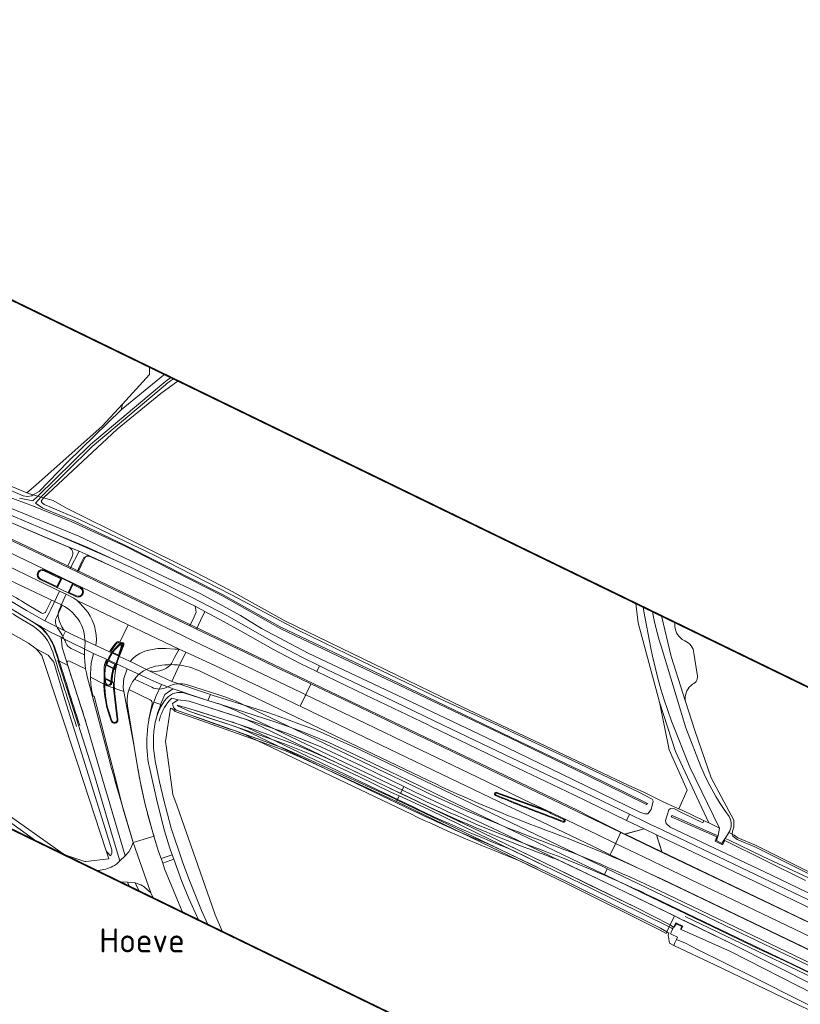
# Model space of a CAD drawing. Header units: metres. Extents: x 1805.4 to 1831.8, y 4163.9 to 4182.5.
# Tile 15 of 26: x 1815.5 to 1817.8, y 4173.5 to 4176.4. Entities that reach past the tile are written whole.
import ezdxf
from ezdxf.enums import TextEntityAlignment as Align

# ---------------------------------------------------------------- set-up
doc = ezdxf.new("R2010")
doc.units = ezdxf.units.M
for name, color, linetype, lineweight in [('B-WE-VH-KANTVERHARDING_FIETSPAD-G', 7, 'Continuous', 5), ('B-XX-GR-BEPLANTING_CULTUUR_BOSPLANTSOEN-GV', 253, 'Continuous', 0), ('B-XX-GR-BOS_GEMENGD-GV', 253, 'Continuous', 0), ('B-XX-GR-BOUWLAND-GV', 253, 'Continuous', 0), ('B-XX-GR-GRAS-GV', 253, 'Continuous', 0), ('B-XX-GR-HOUTOPSTAND_LOOF-GV', 253, 'Continuous', 0), ('B-XX-OG-TERREIN_CULTUURSCHEIDING-GV', 253, 'Continuous', 0), ('B-XX-OG-TOPOGRAFIE-T70', 7, 'Continuous', 18), ('B-XX-OG-WATER-GV', 253, 'Continuous', 0), ('B-XX-OG-WATER_SLOOT-GV', 253, 'Continuous', 0), ('B-XX-VH-VERHARDING_ASFALT-GV', 253, 'Continuous', 0), ('B-XX-VH-VERHARDING_BEDRIJFSVLOERPLAAT-GV', 253, 'Continuous', 0), ('B-XX-VH-VERHARDING_BETONSTRAATSTEEN-GV', 253, 'Continuous', 0), ('B-XX-VH-VERHARDING_STRAATBAKSTEEN-GV', 253, 'Continuous', 0), ('B-XX-VH-VERHARDING_TEGEL-GV', 253, 'Continuous', 0), ('N-WE-GW-BERM-G', 7, 'Continuous', 5), ('N-WE-GW-WATERGANG_BODEM-G', 7, 'Continuous', 5), ('N-WE-GW-WATERGANG_INSTEEK_RECHTS-G', 7, 'Continuous', 5), ('N-WE-VH-KANTOPSLUITING_ACHTERKANTBAND-G', 7, 'Continuous', 5), ('N-WE-VH-KANTVERHARDING_FIETSPAD-G', 7, 'Continuous', 5), ('N-WE-VH-KANTVERHARDING_GOW-G', 7, 'Continuous', 5), ('N-WE-VH-KANTVERHARDING_INRIT-G', 7, 'Continuous', 5), ('X-XX-AL-TEKENBLAD-S', 7, 'Continuous', 25)]:
    doc.layers.add(name, color=color, linetype=linetype, lineweight=lineweight)
doc.styles.add('NLCS-ISO-M-T18', font='NLCS-ISO.ttf', dxfattribs={"height": 1.8})

msp = doc.modelspace()

# ---------------------------------------------------------------- linework, layer by layer
at = {"layer": 'B-WE-VH-KANTVERHARDING_FIETSPAD-G', "flags": 128}
for points in [[(1815.6096, 4174.8697), (1815.562, 4174.8896), (1815.4707, 4174.9286), (1815.4622, 4174.9109), (1815.521, 4174.8854), (1815.6018, 4174.8511)], [(1815.4714, 4174.9069), (1815.6396, 4174.8349)], [(1815.7579, 4174.7833), (1815.9238, 4174.7051), (1815.9622, 4174.6858), (1815.9848, 4174.6746), (1816.0076, 4174.6632), (1816.036, 4174.6486), (1816.0901, 4174.6191), (1816.1394, 4174.592), (1816.2332, 4174.5383), (1816.3132, 4174.4965), (1816.3613, 4174.4734), (1816.3693, 4174.4902), (1816.3174, 4174.5153), (1816.2445, 4174.5541), (1816.0993, 4174.6364), (1815.9965, 4174.69), (1815.8216, 4174.7762), (1815.7659, 4174.8016)]]:
    msp.add_lwpolyline(points, dxfattribs=at)
for points in [[(1816.3693, 4174.4902), (1816.3613, 4174.4734), (1816.5022, 4174.406), (1816.6854, 4174.3179), (1816.6918, 4174.3148), (1816.8847, 4174.2216), (1817.109, 4174.1145), (1817.2626, 4174.0402), (1817.2712, 4174.0581), (1817.1381, 4174.122), (1816.9294, 4174.2214), (1816.7309, 4174.3164), (1816.5601, 4174.3988), (1816.3907, 4174.4798)], [(1817.3494, 4174.0206), (1817.3344, 4174.0278), (1817.3188, 4174.0352), (1817.2712, 4174.0581), (1817.2626, 4174.0402), (1817.3136, 4174.0156), (1817.3141, 4174.0153), (1817.3501, 4173.9987), (1817.4376, 4173.9569), (1817.6539, 4173.8535), (1817.8746, 4173.7472), (1818.0115, 4173.6824), (1818.1647, 4173.6084), (1818.1731, 4173.6258), (1818.1104, 4173.6559), (1817.8867, 4173.7637), (1817.7902, 4173.81), (1817.5732, 4173.9138), (1817.3702, 4174.0106)]]:
    msp.add_lwpolyline(points, close=True, dxfattribs=at)
at = {"layer": 'B-XX-GR-BEPLANTING_CULTUUR_BOSPLANTSOEN-GV', "flags": 128}
for points in [[(1817.4052, 4174.2405), (1817.3583, 4174.3847), (1817.3861, 4174.2455), (1817.4387, 4174.1287), (1817.4145, 4174.0738), (1817.4264, 4174.0688), (1817.4866, 4174.0399), (1817.5017, 4174.0327)], [(1815.9483, 4174.3648), (1815.9465, 4174.3597), (1815.9494, 4174.357), (1816.0271, 4174.3296), (1816.1984, 4174.2693), (1816.265, 4174.2444), (1816.3113, 4174.2248), (1816.5822, 4174.1002), (1816.5935, 4174.0948), (1816.5956, 4174.0993), (1816.5844, 4174.1047), (1816.3134, 4174.2294), (1816.2668, 4174.249), (1816.2001, 4174.274), (1816.0288, 4174.3344), (1815.952, 4174.3614)], [(1816.5956, 4174.0993), (1816.5935, 4174.0948), (1816.6237, 4174.0803), (1816.8389, 4173.977), (1817.09, 4173.8561), (1817.3589, 4173.7222), (1817.3775, 4173.711), (1817.3797, 4173.7156), (1817.3613, 4173.7266), (1817.0922, 4173.8606), (1816.841, 4173.9815), (1816.6258, 4174.0848)]]:
    msp.add_lwpolyline(points, close=True, dxfattribs=at)
at = {"layer": 'B-XX-GR-BOS_GEMENGD-GV', "flags": 128}
msp.add_lwpolyline([(1815.8743, 4175.3597), (1815.8744, 4175.3375), (1815.7957, 4175.2519), (1815.7919, 4175.2346), (1815.9154, 4175.3363), (1815.919, 4175.3379)], dxfattribs=at)
at = {"layer": 'B-XX-GR-BOUWLAND-GV', "flags": 128}
msp.add_lwpolyline([(1817.7641, 4173.5022), (1817.5196, 4173.6204), (1817.4002, 4173.6766), (1817.3872, 4173.6828), (1817.3834, 4173.7064), (1817.3855, 4173.7122), (1817.3797, 4173.7156), (1817.3775, 4173.711), (1817.3589, 4173.7222), (1817.09, 4173.8561), (1816.8389, 4173.977), (1816.6237, 4174.0803), (1816.5935, 4174.0948), (1816.5822, 4174.1002), (1816.3113, 4174.2248), (1816.265, 4174.2444), (1816.1984, 4174.2693), (1816.0271, 4174.3296), (1815.9494, 4174.357), (1815.9465, 4174.3597), (1815.9397, 4174.366), (1815.9359, 4174.3673), (1815.9208, 4174.2703), (1815.9236, 4174.2506), (1815.9406, 4174.13), (1815.9427, 4174.1152), (1815.9546, 4174.0813), (1816.056, 4173.7934), (1816.0657, 4173.7659), (1816.0871, 4173.7163)], dxfattribs=at)
at = {"layer": 'B-XX-GR-GRAS-GV', "flags": 128}
for points in [[(1814.0053, 4176.3702), (1813.8967, 4176.3512), (1813.8709, 4176.3457), (1813.8758, 4176.3248), (1813.9784, 4175.8927), (1813.9186, 4175.8349), (1813.913, 4175.8299), (1813.941, 4175.8131), (1814.14, 4175.6969), (1814.2456, 4175.6379), (1814.28, 4175.6193), (1814.4193, 4175.5423), (1814.6353, 4175.4243), (1814.8506, 4175.3086), (1814.9127, 4175.2762), (1815.1107, 4175.177), (1815.3108, 4175.0802), (1815.3548, 4175.0609), (1815.5178, 4174.9935), (1815.5443, 4175.0161), (1815.7364, 4175.1873), (1815.7957, 4175.2519), (1815.8744, 4175.3375), (1815.8743, 4175.3597)], [(1815.958, 4175.319), (1815.908, 4175.2823), (1815.7806, 4175.1786), (1815.7797, 4175.1778), (1815.5665, 4174.979), (1815.5947, 4174.9712), (1815.6327, 4174.9487), (1815.8206, 4174.856), (1816.0073, 4174.7628), (1816.1064, 4174.7113), (1816.2683, 4174.6209), (1816.56, 4174.4795), (1816.7885, 4174.3691), (1817.0256, 4174.257), (1817.2673, 4174.1432), (1817.3131, 4174.122), (1817.367, 4174.0957), (1817.3927, 4174.0832), (1817.4145, 4174.0738), (1817.4387, 4174.1287), (1817.3861, 4174.2455), (1817.3583, 4174.3847), (1817.2968, 4174.6155), (1817.29, 4174.6715)]]:
    msp.add_lwpolyline(points, dxfattribs=at)
msp.add_lwpolyline([(1815.5463, 4174.5382), (1815.5446, 4174.5395), (1815.5613, 4174.5199), (1815.6649, 4174.2066), (1815.7484, 4173.9514), (1815.7518, 4173.9475), (1815.7612, 4173.937), (1815.7647, 4173.9443), (1815.7646, 4173.9545), (1815.6282, 4174.3918), (1815.5963, 4174.5011), (1815.5796, 4174.521)], close=True, dxfattribs=at)
at = {"layer": 'B-XX-GR-HOUTOPSTAND_LOOF-GV', "flags": 128}
msp.add_lwpolyline([(1817.402, 4174.6171), (1817.4026, 4174.6089), (1817.4029, 4174.6049), (1817.4038, 4174.5985), (1817.4056, 4174.5923), (1817.4081, 4174.5864), (1817.4113, 4174.5808), (1817.4152, 4174.5757), (1817.4197, 4174.5711), (1817.4247, 4174.5671), (1817.4302, 4174.5637), (1817.4321, 4174.5629), (1817.4374, 4174.5603), (1817.4422, 4174.557), (1817.4466, 4174.553), (1817.4504, 4174.5485), (1817.4535, 4174.5436), (1817.456, 4174.5382), (1817.4577, 4174.5326), (1817.4586, 4174.5267), (1817.4678, 4174.4661), (1817.468, 4174.4656), (1817.4689, 4174.4613), (1817.4691, 4174.457), (1817.4685, 4174.4526), (1817.467, 4174.4485), (1817.4649, 4174.4447), (1817.4621, 4174.4414), (1817.4587, 4174.4386), (1817.4549, 4174.4365), (1817.4497, 4174.4323), (1817.4452, 4174.4277), (1817.4414, 4174.4227), (1817.4383, 4174.4171), (1817.4359, 4174.4112), (1817.4342, 4174.4051), (1817.4334, 4174.3988), (1817.4333, 4174.3924), (1817.434, 4174.3861), (1817.4608, 4174.3023), (1817.5091, 4174.1638), (1817.575, 4174.0414), (1817.5752, 4174.0209), (1817.5709, 4174.0087), (1817.5703, 4173.9998), (1817.5706, 4173.9996), (1817.5712, 4173.9993), (1817.5761, 4173.997), (1817.5868, 4173.9892), (1817.6378, 4173.9679), (1817.8142, 4173.8795)], dxfattribs=at)
at = {"layer": 'B-XX-OG-TERREIN_CULTUURSCHEIDING-GV', "flags": 128}
msp.add_lwpolyline([(1815.7919, 4175.2346), (1815.7957, 4175.2519), (1815.7364, 4175.1873), (1815.5443, 4175.0161), (1815.5178, 4174.9935), (1815.5256, 4174.9903), (1815.5362, 4174.9874), (1815.554, 4174.9975), (1815.6369, 4175.0838)], close=True, dxfattribs=at)
for points in [[(1817.3645, 4174.6353), (1817.3921, 4174.5173), (1817.434, 4174.3861), (1817.4333, 4174.3924), (1817.4334, 4174.3988), (1817.4342, 4174.4051), (1817.4359, 4174.4112), (1817.4383, 4174.4171), (1817.4414, 4174.4227), (1817.4452, 4174.4277), (1817.4497, 4174.4323), (1817.4549, 4174.4365), (1817.4587, 4174.4386), (1817.4621, 4174.4414), (1817.4649, 4174.4447), (1817.467, 4174.4485), (1817.4685, 4174.4526), (1817.4691, 4174.457), (1817.4689, 4174.4613), (1817.468, 4174.4656), (1817.4678, 4174.4661), (1817.4586, 4174.5267), (1817.4577, 4174.5326), (1817.456, 4174.5382), (1817.4535, 4174.5436), (1817.4504, 4174.5485), (1817.4466, 4174.553), (1817.4422, 4174.557), (1817.4374, 4174.5603), (1817.4321, 4174.5629), (1817.4302, 4174.5637), (1817.4247, 4174.5671), (1817.4197, 4174.5711), (1817.4152, 4174.5757), (1817.4113, 4174.5808), (1817.4081, 4174.5864), (1817.4056, 4174.5923), (1817.4038, 4174.5985), (1817.4029, 4174.6049), (1817.4026, 4174.6089), (1817.402, 4174.6171)], [(1815.4401, 4174.0725), (1815.6236, 4173.9425), (1815.6254, 4173.9412), (1815.6865, 4173.9205), (1815.6898, 4173.9209), (1815.7558, 4173.9286), (1815.7484, 4173.9514), (1815.6649, 4174.2066), (1815.5613, 4174.5199), (1815.5446, 4174.5395), (1815.5226, 4174.5556), (1815.4424, 4174.6016)]]:
    msp.add_lwpolyline(points, dxfattribs=at)
at = {"layer": 'B-XX-OG-WATER-GV', "flags": 128}
for points in [[(1815.9372, 4175.3291), (1815.9294, 4175.3238), (1815.9177, 4175.3149), (1815.9164, 4175.3139), (1815.7025, 4175.1336), (1815.5498, 4174.9836), (1815.5583, 4174.9813), (1815.7076, 4175.128), (1815.9213, 4175.3081), (1815.9244, 4175.3106), (1815.9355, 4175.3193), (1815.9445, 4175.3255)], [(1818.0573, 4173.4099), (1817.8086, 4173.5345), (1817.5649, 4173.6584), (1817.4218, 4173.7232), (1817.42, 4173.7242), (1817.4234, 4173.7317), (1817.4065, 4173.7393), (1817.4015, 4173.7298), (1817.3998, 4173.7307), (1817.3955, 4173.7216), (1817.3921, 4173.7145), (1817.39, 4173.7101), (1817.4106, 4173.7008), (1817.4111, 4173.7004), (1817.4081, 4173.6939), (1817.4342, 4173.6832), (1817.4707, 4173.6638), (1817.6205, 4173.5901), (1817.9485, 4173.4246)]]:
    msp.add_lwpolyline(points, dxfattribs=at)
msp.add_lwpolyline([(1817.3895, 4173.736), (1817.387, 4173.7308), (1817.3923, 4173.7279), (1817.3941, 4173.7269), (1817.3953, 4173.7254), (1817.3958, 4173.7235), (1817.3955, 4173.7216), (1817.3998, 4173.7307), (1817.3973, 4173.7308)], close=True, dxfattribs=at)
at = {"layer": 'B-XX-OG-WATER_SLOOT-GV', "flags": 128}
for points in [[(1815.919, 4175.3379), (1815.9154, 4175.3363), (1815.7919, 4175.2346), (1815.6369, 4175.0838), (1815.554, 4174.9975), (1815.5362, 4174.9874), (1815.5498, 4174.9836), (1815.7025, 4175.1336), (1815.9164, 4175.3139), (1815.9177, 4175.3149), (1815.9294, 4175.3238), (1815.9372, 4175.3291)], [(1815.9445, 4175.3255), (1815.9355, 4175.3193), (1815.9244, 4175.3106), (1815.9213, 4175.3081), (1815.7076, 4175.128), (1815.5583, 4174.9813), (1815.5665, 4174.979), (1815.7797, 4175.1778), (1815.7806, 4175.1786), (1815.908, 4175.2823), (1815.958, 4175.319)], [(1815.4963, 4174.9779), (1815.5351, 4174.9702), (1815.5498, 4174.9836), (1815.5362, 4174.9874), (1815.5318, 4174.9843), (1815.5198, 4174.9825), (1815.5071, 4174.9851), (1815.3788, 4175.0401)], [(1815.4129, 4174.9721), (1815.6693, 4174.8669), (1815.9125, 4174.7523), (1816.0235, 4174.6997), (1816.1396, 4174.6363), (1816.2006, 4174.5982), (1816.3364, 4174.5267), (1816.5969, 4174.4037), (1816.8542, 4174.2815), (1817.0719, 4174.1758), (1817.3012, 4174.064), (1817.3162, 4174.0598), (1817.3248, 4174.0592), (1817.3339, 4174.0724), (1817.3399, 4174.0959), (1817.3371, 4174.1019), (1817.2982, 4174.1223), (1817.105, 4174.2149), (1816.889, 4174.3166), (1816.7224, 4174.3931), (1816.522, 4174.4888), (1816.3067, 4174.5941), (1816.1135, 4174.6971), (1815.8882, 4174.8118), (1815.6713, 4174.9156), (1815.5846, 4174.9529), (1815.5684, 4174.9597), (1815.5624, 4174.9643), (1815.5592, 4174.9689), (1815.5665, 4174.979), (1815.5583, 4174.9813), (1815.5425, 4174.9631), (1815.5638, 4174.9486), (1815.6547, 4174.912), (1815.8046, 4174.8402), (1816.0874, 4174.6978), (1816.2547, 4174.6032), (1816.5486, 4174.4635), (1816.7354, 4174.3734), (1816.9273, 4174.2816), (1817.1498, 4174.1745), (1817.3235, 4174.0898), (1817.3208, 4174.0865), (1817.1486, 4174.1713), (1816.9227, 4174.2804), (1816.736, 4174.3699), (1816.5442, 4174.4608), (1816.2567, 4174.598), (1816.0851, 4174.6943), (1815.8041, 4174.8382), (1815.6469, 4174.9099), (1815.5367, 4174.9547), (1815.4587, 4174.9835)], [(1815.4587, 4174.9835), (1815.5367, 4174.9547), (1815.6469, 4174.9099), (1815.8041, 4174.8382), (1816.0851, 4174.6943), (1816.2567, 4174.598), (1816.5442, 4174.4608), (1816.736, 4174.3699), (1816.9227, 4174.2804), (1817.1486, 4174.1713), (1817.3208, 4174.0865), (1817.3235, 4174.0898), (1817.1498, 4174.1745), (1816.9273, 4174.2816), (1816.7354, 4174.3734), (1816.5486, 4174.4635), (1816.2547, 4174.6032), (1816.0874, 4174.6978), (1815.8046, 4174.8402), (1815.6547, 4174.912), (1815.5638, 4174.9486), (1815.5425, 4174.9631), (1815.5583, 4174.9813), (1815.5498, 4174.9836), (1815.5351, 4174.9702), (1815.4963, 4174.9779)], [(1817.29, 4174.6715), (1817.2968, 4174.6155), (1817.3583, 4174.3847), (1817.4052, 4174.2405), (1817.5017, 4174.0327), (1817.5327, 4174.0178), (1817.4464, 4174.1954), (1817.3935, 4174.3288), (1817.3824, 4174.3598), (1817.372, 4174.391), (1817.3625, 4174.4225), (1817.3536, 4174.4542), (1817.3456, 4174.4861), (1817.3383, 4174.5181), (1817.3336, 4174.5415), (1817.313, 4174.6477), (1817.3112, 4174.6612)], [(1817.3112, 4174.6612), (1817.313, 4174.6477), (1817.3336, 4174.5415), (1817.3383, 4174.5181), (1817.3456, 4174.4861), (1817.3536, 4174.4542), (1817.3625, 4174.4225), (1817.372, 4174.391), (1817.3824, 4174.3598), (1817.3935, 4174.3288), (1817.4464, 4174.1954), (1817.5327, 4174.0178), (1817.5287, 4173.9964), (1817.5276, 4173.9909), (1817.524, 4173.9816), (1817.5402, 4173.9733), (1817.5461, 4173.983), (1817.5492, 4173.9878), (1817.5602, 4174.0048), (1817.5631, 4174.0099), (1817.5652, 4174.0154), (1817.5666, 4174.0212), (1817.5672, 4174.027), (1817.567, 4174.0329), (1817.566, 4174.0387), (1817.5642, 4174.0444), (1817.5617, 4174.0497), (1817.5607, 4174.0514), (1817.5484, 4174.0689), (1817.535, 4174.0892), (1817.5223, 4174.11), (1817.5104, 4174.1311), (1817.499, 4174.1526), (1817.4885, 4174.1745), (1817.4786, 4174.1967), (1817.4355, 4174.3094), (1817.3635, 4174.5476), (1817.3579, 4174.5647), (1817.3514, 4174.5867), (1817.3457, 4174.609), (1817.3408, 4174.6314), (1817.3377, 4174.6483)], [(1817.3377, 4174.6483), (1817.3408, 4174.6314), (1817.3457, 4174.609), (1817.3514, 4174.5867), (1817.3579, 4174.5647), (1817.3635, 4174.5476), (1817.4355, 4174.3094), (1817.4786, 4174.1967), (1817.4885, 4174.1745), (1817.499, 4174.1526), (1817.5104, 4174.1311), (1817.5223, 4174.11), (1817.535, 4174.0892), (1817.5484, 4174.0689), (1817.5607, 4174.0514), (1817.5617, 4174.0497), (1817.5642, 4174.0444), (1817.566, 4174.0387), (1817.567, 4174.0329), (1817.5672, 4174.027), (1817.5666, 4174.0212), (1817.5652, 4174.0154), (1817.5631, 4174.0099), (1817.5602, 4174.0048), (1817.5701, 4173.9999), (1817.5703, 4173.9998), (1817.5709, 4174.0087), (1817.5752, 4174.0209), (1817.575, 4174.0414), (1817.5091, 4174.1638), (1817.4608, 4174.3023), (1817.434, 4174.3861), (1817.3921, 4174.5173), (1817.3645, 4174.6353)], [(1817.7832, 4173.8655), (1817.5486, 4173.9814), (1817.5413, 4173.9694), (1817.5202, 4173.9802), (1817.5248, 4173.992), (1817.3928, 4174.0507), (1817.3951, 4174.0543), (1817.521, 4173.9982), (1817.5228, 4173.998), (1817.5279, 4173.9967), (1817.5287, 4173.9964), (1817.5327, 4174.0178), (1817.5017, 4174.0327), (1817.4866, 4174.0399), (1817.4861, 4174.0373), (1817.4845, 4174.033), (1817.4228, 4174.0635), (1817.402, 4174.0738), (1817.3907, 4174.0746), (1817.3859, 4174.0714), (1817.3756, 4174.0397), (1817.3777, 4174.0316), (1817.3897, 4174.021), (1817.6841, 4173.881), (1817.9438, 4173.7558)], [(1817.8047, 4173.8669), (1817.6589, 4173.9352), (1817.559, 4173.9838), (1817.5492, 4173.9878), (1817.5461, 4173.983), (1817.5486, 4173.9814), (1817.7832, 4173.8655)], [(1817.812, 4173.8749), (1817.6357, 4173.9634), (1817.5844, 4173.9848), (1817.5715, 4173.9942), (1817.5706, 4173.9996), (1817.5703, 4173.9998), (1817.5701, 4173.9999), (1817.5602, 4174.0048), (1817.5492, 4173.9878), (1817.559, 4173.9838), (1817.6589, 4173.9352), (1817.8047, 4173.8669)], [(1818.1191, 4173.404), (1817.8169, 4173.5562), (1817.5692, 4173.681), (1817.4171, 4173.755), (1817.4129, 4173.7571), (1817.4021, 4173.7623), (1817.3895, 4173.736), (1817.3973, 4173.7308), (1817.3998, 4173.7307), (1817.4056, 4173.7419), (1817.4261, 4173.7327), (1817.4218, 4173.7232), (1817.5649, 4173.6584), (1817.8086, 4173.5345), (1818.0573, 4173.4099)]]:
    msp.add_lwpolyline(points, dxfattribs=at)
for points in [[(1816.6051, 4174.119), (1816.6146, 4174.1388), (1816.4956, 4174.1967), (1816.3729, 4174.2547), (1816.2746, 4174.294), (1816.1836, 4174.3247), (1815.9904, 4174.3872), (1815.9582, 4174.3908), (1815.9418, 4174.3803), (1815.9443, 4174.3685), (1815.9483, 4174.3648), (1815.952, 4174.3614), (1816.0288, 4174.3344), (1816.2001, 4174.274), (1816.2668, 4174.249), (1816.3134, 4174.2294), (1816.5844, 4174.1047), (1816.5956, 4174.0993), (1816.6014, 4174.1113), (1816.579, 4174.1216), (1816.4856, 4174.1669), (1816.409, 4174.203), (1816.34, 4174.2339), (1816.2676, 4174.2631), (1816.212, 4174.2826), (1816.1176, 4174.3153), (1816.0523, 4174.337), (1815.9917, 4174.3573), (1815.9556, 4174.3739), (1815.9546, 4174.3751), (1815.9555, 4174.3758), (1815.9921, 4174.3649), (1816.1061, 4174.3294), (1816.1761, 4174.3055), (1816.2326, 4174.2853), (1816.2934, 4174.2631), (1816.3473, 4174.241), (1816.3839, 4174.2243), (1816.4343, 4174.2013), (1816.5612, 4174.1401)], [(1816.6014, 4174.1113), (1816.6328, 4174.0969), (1816.6895, 4174.0709), (1816.8301, 4174.0021), (1816.9961, 4173.922), (1817.1568, 4173.8442), (1817.387, 4173.7308), (1817.3895, 4173.736), (1817.2907, 4173.7867), (1817.1515, 4173.854), (1817.06, 4173.8993), (1816.9458, 4173.9544), (1816.81, 4174.0206), (1816.6958, 4174.0753), (1816.6366, 4174.1038), (1816.6051, 4174.119), (1816.5612, 4174.1401), (1816.4343, 4174.2013), (1816.3839, 4174.2243), (1816.3473, 4174.241), (1816.2934, 4174.2631), (1816.2326, 4174.2853), (1816.1761, 4174.3055), (1816.1061, 4174.3294), (1815.9921, 4174.3649), (1815.9555, 4174.3758), (1815.9546, 4174.3751), (1815.9556, 4174.3739), (1815.9917, 4174.3573), (1816.0523, 4174.337), (1816.1176, 4174.3153), (1816.212, 4174.2826), (1816.2676, 4174.2631), (1816.34, 4174.2339), (1816.409, 4174.203), (1816.4856, 4174.1669), (1816.579, 4174.1216)], [(1816.6146, 4174.1388), (1816.6051, 4174.119), (1816.6366, 4174.1038), (1816.6958, 4174.0753), (1816.81, 4174.0206), (1816.9458, 4173.9544), (1817.06, 4173.8993), (1817.1515, 4173.854), (1817.2907, 4173.7867), (1817.3895, 4173.736), (1817.4021, 4173.7623), (1817.2297, 4173.8461), (1817.0732, 4173.921), (1816.8872, 4174.011), (1816.6625, 4174.1154), (1816.6474, 4174.1228)], [(1816.6014, 4174.1113), (1816.5956, 4174.0993), (1816.6258, 4174.0848), (1816.841, 4173.9815), (1817.0922, 4173.8606), (1817.3613, 4173.7266), (1817.3797, 4173.7156), (1817.387, 4173.7308), (1817.1568, 4173.8442), (1816.9961, 4173.922), (1816.8301, 4174.0021), (1816.6895, 4174.0709), (1816.6328, 4174.0969)], [(1817.5248, 4173.992), (1817.5276, 4173.9909), (1817.5287, 4173.9964), (1817.5279, 4173.9967), (1817.5228, 4173.998), (1817.521, 4173.9982), (1817.3951, 4174.0543), (1817.3928, 4174.0507)], [(1817.39, 4173.7101), (1817.3921, 4173.7145), (1817.3955, 4173.7216), (1817.3958, 4173.7235), (1817.3953, 4173.7254), (1817.3941, 4173.7269), (1817.3923, 4173.7279), (1817.387, 4173.7308), (1817.3797, 4173.7156), (1817.3855, 4173.7122), (1817.3834, 4173.7064), (1817.3872, 4173.6828), (1817.4002, 4173.6766), (1817.4024, 4173.6816), (1817.4081, 4173.6939), (1817.4111, 4173.7004), (1817.4106, 4173.7008)], [(1818.8065, 4173.0229), (1818.794, 4173.0404), (1818.7643, 4173.0369), (1818.7441, 4173.0401), (1818.7203, 4173.0474), (1818.5493, 4173.1312), (1818.2335, 4173.2839), (1817.9485, 4173.4246), (1817.6205, 4173.5901), (1817.4707, 4173.6638), (1817.4342, 4173.6832), (1817.4081, 4173.6939), (1817.4024, 4173.6816), (1817.4002, 4173.6766), (1817.5196, 4173.6204), (1817.7641, 4173.5022), (1817.8881, 4173.4467), (1818.224, 4173.2746), (1818.4713, 4173.1547), (1818.6921, 4173.045), (1818.7445, 4173.0209), (1818.7734, 4173.0131), (1818.786, 4173.0149)]]:
    msp.add_lwpolyline(points, close=True, dxfattribs=at)
at = {"layer": 'B-XX-VH-VERHARDING_ASFALT-GV', "flags": 128}
for points in [[(1815.4622, 4174.9109), (1815.521, 4174.8854), (1815.614, 4174.846), (1815.6701, 4174.8234), (1815.6961, 4174.8117), (1815.7081, 4174.8067), (1815.7156, 4174.8032), (1815.7437, 4174.79), (1815.9238, 4174.7051), (1815.9622, 4174.6858), (1815.9848, 4174.6746), (1816.0076, 4174.6632), (1816.036, 4174.6486), (1816.0901, 4174.6191), (1816.1394, 4174.592), (1816.2332, 4174.5383), (1816.3132, 4174.4965), (1816.3613, 4174.4734), (1816.3693, 4174.4902), (1816.3174, 4174.5153), (1816.2445, 4174.5541), (1816.0993, 4174.6364), (1815.9965, 4174.69), (1815.8216, 4174.7762), (1815.6949, 4174.834), (1815.562, 4174.8896), (1815.4707, 4174.9286)], [(1815.4345, 4174.8351), (1815.6222, 4174.7452), (1815.6543, 4174.7297), (1815.7512, 4174.6832), (1815.8611, 4174.6304), (1815.9702, 4174.578), (1816.0014, 4174.5631), (1816.18, 4174.4776), (1816.3156, 4174.4123), (1816.329, 4174.4059), (1816.3303, 4174.4087), (1816.3428, 4174.4349), (1816.3442, 4174.4377), (1816.2839, 4174.4665), (1816.2479, 4174.4836), (1816.1989, 4174.5071), (1816.067, 4174.5703), (1816.0115, 4174.5968), (1815.9917, 4174.606), (1815.937, 4174.6324), (1815.882, 4174.6589), (1815.7487, 4174.7229), (1815.6637, 4174.7635), (1815.6437, 4174.773), (1815.5913, 4174.798), (1815.4422, 4174.8692)], [(1815.4113, 4174.8049), (1815.5552, 4174.7359), (1815.6128, 4174.7077), (1815.6321, 4174.6981), (1815.6541, 4174.687), (1815.6638, 4174.6805), (1815.8084, 4174.6113), (1815.8124, 4174.6094), (1815.9608, 4174.5388), (1815.9798, 4174.5298), (1816.0643, 4174.4914), (1816.2524, 4174.4016), (1816.3081, 4174.375), (1816.313, 4174.3726), (1816.3149, 4174.3767), (1816.3276, 4174.4031), (1816.329, 4174.4059), (1816.3156, 4174.4123), (1816.18, 4174.4776), (1816.0014, 4174.5631), (1815.9702, 4174.578), (1815.8611, 4174.6304), (1815.7512, 4174.6832), (1815.6543, 4174.7297), (1815.6222, 4174.7452), (1815.4345, 4174.8351)], [(1815.424, 4174.6854), (1815.5356, 4174.6174), (1815.5558, 4174.6061), (1815.5596, 4174.6038), (1815.5889, 4174.5874), (1815.6179, 4174.573), (1815.6208, 4174.5714), (1815.6302, 4174.591), (1815.6258, 4174.5931), (1815.6069, 4174.6025), (1815.5703, 4174.6213), (1815.5167, 4174.651), (1815.4638, 4174.683)], [(1815.5436, 4173.9804), (1814.9191, 4174.432), (1814.8924, 4174.3958), (1814.9976, 4174.3143), (1815.0761, 4174.2534), (1815.0282, 4174.2346), (1815.024, 4174.233)], [(1815.7882, 4173.8616), (1815.8105, 4173.8608), (1815.8332, 4173.8586), (1815.849, 4173.8524), (1815.8586, 4173.8469), (1815.8787, 4173.8295), (1815.8271, 4173.9755), (1815.8206, 4173.9593), (1815.8146, 4173.9492), (1815.8039, 4173.9372), (1815.7882, 4173.9226), (1815.7783, 4173.9133), (1815.7723, 4173.9094)]]:
    msp.add_lwpolyline(points, dxfattribs=at)
for points in [[(1815.6961, 4174.8117), (1815.6701, 4174.8234), (1815.6437, 4174.773), (1815.6637, 4174.7635), (1815.6769, 4174.7912), (1815.6836, 4174.8051)], [(1815.6305, 4174.6945), (1815.6321, 4174.6981), (1815.6128, 4174.7077), (1815.587, 4174.6539), (1815.5813, 4174.6419), (1815.5703, 4174.6213), (1815.6069, 4174.6025), (1815.6258, 4174.5931), (1815.6192, 4174.6038), (1815.6123, 4174.6195), (1815.6092, 4174.634), (1815.609, 4174.6435), (1815.6108, 4174.65), (1815.6196, 4174.6708)], [(1815.6638, 4174.6805), (1815.6711, 4174.673), (1815.682, 4174.6618), (1815.6953, 4174.6459), (1815.7021, 4174.6349), (1815.7075, 4174.6232), (1815.7144, 4174.6064), (1815.717, 4174.591), (1815.7191, 4174.5801), (1815.72, 4174.566), (1815.718, 4174.5493), (1815.7586, 4174.5307), (1815.7651, 4174.5419), (1815.7745, 4174.554), (1815.7802, 4174.5594), (1815.7866, 4174.56), (1815.7887, 4174.559), (1815.8124, 4174.6094), (1815.8084, 4174.6113)], [(1816.036, 4174.6486), (1816.0076, 4174.6632), (1816.0108, 4174.6458), (1816.0046, 4174.6327), (1815.9917, 4174.606), (1816.0115, 4174.5968), (1816.0227, 4174.6219)], [(1815.6179, 4174.573), (1815.5889, 4174.5874), (1815.5596, 4174.6038), (1815.5755, 4174.5842), (1815.5942, 4174.5511), (1815.6098, 4174.5053), (1815.6367, 4174.4913), (1815.6209, 4174.5433)], [(1815.8229, 4174.5007), (1815.8187, 4174.5027), (1815.7856, 4174.5182), (1815.7586, 4174.5307), (1815.718, 4174.5493), (1815.7149, 4174.5508), (1815.6537, 4174.5795), (1815.6302, 4174.591), (1815.6208, 4174.5714), (1815.6235, 4174.5698), (1815.71, 4174.5269), (1815.7113, 4174.5262), (1815.7499, 4174.5092), (1815.7766, 4174.4965), (1815.8093, 4174.4817), (1815.8116, 4174.4806), (1815.8782, 4174.4497), (1815.9095, 4174.4359), (1815.9435, 4174.4227), (1816.021, 4174.3969), (1816.0439, 4174.3895), (1816.0521, 4174.4066), (1815.9392, 4174.4449), (1815.9063, 4174.46), (1815.8737, 4174.4757)], [(1815.9608, 4174.5388), (1815.8124, 4174.6094), (1815.7887, 4174.559), (1815.7908, 4174.558), (1815.7932, 4174.5555), (1815.7946, 4174.5513), (1815.7945, 4174.5462), (1815.7936, 4174.5386), (1815.7907, 4174.5307), (1815.7856, 4174.5182), (1815.8187, 4174.5027), (1815.8261, 4174.5111), (1815.834, 4174.5179), (1815.846, 4174.5263), (1815.8609, 4174.5325), (1815.8725, 4174.5354), (1815.8819, 4174.5373), (1815.899, 4174.5406), (1815.9224, 4174.5407), (1815.9481, 4174.5382)], [(1815.7499, 4174.5092), (1815.7113, 4174.5262), (1815.7047, 4174.4982), (1815.7035, 4174.4821), (1815.7026, 4174.4669), (1815.7033, 4174.4568), (1815.7467, 4174.4344), (1815.7445, 4174.4373), (1815.743, 4174.4419), (1815.743, 4174.4854), (1815.7439, 4174.4936)], [(1815.9798, 4174.5298), (1815.9608, 4174.5388), (1815.9569, 4174.532), (1815.9476, 4174.5142), (1815.9468, 4174.5128), (1815.9382, 4174.4966), (1815.9344, 4174.4921), (1815.9241, 4174.4834), (1815.9159, 4174.4795), (1815.9044, 4174.4753), (1815.8915, 4174.4733), (1815.8737, 4174.4757), (1815.9063, 4174.46), (1815.9392, 4174.4449), (1815.9551, 4174.4787)], [(1815.8093, 4174.4817), (1815.7766, 4174.4965), (1815.7716, 4174.4825), (1815.7673, 4174.4637), (1815.7664, 4174.4471), (1815.7638, 4174.4369), (1815.7606, 4174.4337), (1815.7518, 4174.432), (1815.8003, 4174.4149), (1815.7984, 4174.4262), (1815.7985, 4174.4426), (1815.8003, 4174.4532)], [(1816.3693, 4174.4902), (1816.3613, 4174.4734), (1816.5022, 4174.406), (1816.6854, 4174.3179), (1816.6918, 4174.3148), (1816.8847, 4174.2216), (1817.109, 4174.1145), (1817.2626, 4174.0402), (1817.2712, 4174.0581), (1817.1381, 4174.122), (1816.9294, 4174.2214), (1816.7309, 4174.3164), (1816.5601, 4174.3988), (1816.3907, 4174.4798)], [(1815.9435, 4174.4227), (1815.9095, 4174.4359), (1815.893, 4174.4011), (1815.8868, 4174.3845), (1815.9072, 4174.3774), (1815.9078, 4174.3793), (1815.9196, 4174.4066), (1815.93, 4174.4145)], [(1816.6747, 4174.2793), (1816.6557, 4174.2885), (1816.4582, 4174.3834), (1816.3442, 4174.4377), (1816.3428, 4174.4349), (1816.3303, 4174.4087), (1816.329, 4174.4059), (1816.5036, 4174.3222), (1816.6406, 4174.2561), (1816.8265, 4174.1671), (1816.9632, 4174.1015), (1817.0711, 4174.0499), (1817.179, 4173.9981), (1817.2305, 4173.9732), (1817.2319, 4173.976), (1817.2444, 4174.0022), (1817.2457, 4174.0049), (1817.1165, 4174.0672), (1816.8919, 4174.1748)], [(1816.0521, 4174.4066), (1816.0439, 4174.3895), (1816.0819, 4174.3772), (1816.1251, 4174.3641), (1816.2362, 4174.3284), (1816.2837, 4174.3114), (1816.2931, 4174.308), (1816.3175, 4174.2992), (1816.3967, 4174.2665), (1816.4751, 4174.23), (1816.5754, 4174.1815), (1816.6239, 4174.1582), (1816.7458, 4174.0996), (1816.9554, 4173.9989), (1817.1493, 4173.9065), (1817.1893, 4173.8871), (1817.1983, 4173.8827), (1817.2063, 4173.8995), (1817.1973, 4173.9038), (1817.1465, 4173.9283), (1817.1361, 4173.9333), (1816.9277, 4174.033), (1816.7556, 4174.1165), (1816.4875, 4174.2453), (1816.3621, 4174.3017), (1816.3011, 4174.3245), (1816.2916, 4174.3281), (1816.2387, 4174.3479), (1816.2157, 4174.3551), (1816.1442, 4174.3776), (1816.057, 4174.405)], [(1816.329, 4174.4059), (1816.3276, 4174.4031), (1816.3149, 4174.3767), (1816.313, 4174.3726), (1816.4275, 4174.317), (1816.571, 4174.2486), (1816.7487, 4174.163), (1816.912, 4174.0847), (1816.9953, 4174.0459), (1817.1641, 4173.9649), (1817.2109, 4173.9424), (1817.2149, 4173.9405), (1817.2167, 4173.9442), (1817.2292, 4173.9705), (1817.2305, 4173.9732), (1817.179, 4173.9981), (1817.0711, 4174.0499), (1816.9632, 4174.1015), (1816.8265, 4174.1671), (1816.6406, 4174.2561), (1816.5036, 4174.3222)], [(1817.3494, 4174.0206), (1817.3344, 4174.0278), (1817.3188, 4174.0352), (1817.2712, 4174.0581), (1817.2626, 4174.0402), (1817.3136, 4174.0156), (1817.3141, 4174.0153), (1817.3501, 4173.9987), (1817.4376, 4173.9569), (1817.6539, 4173.8535), (1817.8746, 4173.7472), (1818.0115, 4173.6824), (1818.1647, 4173.6084), (1818.1731, 4173.6258), (1818.1104, 4173.6559), (1817.8867, 4173.7637), (1817.7902, 4173.81), (1817.5732, 4173.9138), (1817.3702, 4174.0106)], [(1817.3662, 4173.947), (1817.2561, 4173.9999), (1817.2457, 4174.0049), (1817.2444, 4174.0022), (1817.2319, 4173.976), (1817.2305, 4173.9732), (1817.3117, 4173.9341), (1817.4728, 4173.8571), (1817.6113, 4173.7909), (1817.7976, 4173.7012), (1817.9481, 4173.6289), (1818.1221, 4173.5458), (1818.1323, 4173.5409), (1818.1336, 4173.5437), (1818.1461, 4173.5697), (1818.1478, 4173.5732), (1818.0621, 4173.6143), (1817.8688, 4173.7067), (1817.7644, 4173.7571), (1817.5982, 4173.8363)], [(1817.2305, 4173.9732), (1817.2292, 4173.9705), (1817.2167, 4173.9442), (1817.2149, 4173.9405), (1817.4089, 4173.8477), (1817.6286, 4173.7419), (1817.8323, 4173.6443), (1818.0673, 4173.5316), (1818.1164, 4173.508), (1818.1183, 4173.5118), (1818.1306, 4173.5374), (1818.1323, 4173.5409), (1818.1221, 4173.5458), (1817.9481, 4173.6289), (1817.7976, 4173.7012), (1817.6113, 4173.7909), (1817.4728, 4173.8571), (1817.3117, 4173.9341)], [(1817.2063, 4173.8995), (1817.1983, 4173.8827), (1817.3102, 4173.8283), (1817.5094, 4173.7327), (1817.6489, 4173.6655), (1817.7199, 4173.6321), (1817.9671, 4173.5135), (1818.0907, 4173.4545), (1818.0988, 4173.4713), (1818.0376, 4173.5008), (1817.7926, 4173.6181), (1817.5754, 4173.7214), (1817.3415, 4173.8344)]]:
    msp.add_lwpolyline(points, close=True, dxfattribs=at)
for points in [[(1815.7315, 4173.8952, -0.019016), (1815.7207, 4173.8944, -0.019016)], [(1815.7723, 4173.9094, -0.090627), (1815.7315, 4173.8952)]]:
    msp.add_lwpolyline(points, format="xyb", dxfattribs=at)
at = {"layer": 'B-XX-VH-VERHARDING_BEDRIJFSVLOERPLAAT-GV', "flags": 128}
for points in [[(1815.7887, 4174.559), (1815.7866, 4174.56), (1815.7802, 4174.5594), (1815.7745, 4174.554), (1815.7651, 4174.5419), (1815.7586, 4174.5307), (1815.7856, 4174.5182), (1815.7907, 4174.5307), (1815.7936, 4174.5386), (1815.7945, 4174.5462), (1815.7946, 4174.5513), (1815.7932, 4174.5555), (1815.7908, 4174.558)], [(1815.7624, 4174.5318), (1815.7778, 4174.5537), (1815.7796, 4174.556), (1815.783, 4174.5569), (1815.7857, 4174.5571), (1815.7906, 4174.5547), (1815.7923, 4174.5506), (1815.7918, 4174.5466), (1815.7897, 4174.5382), (1815.7876, 4174.53), (1815.7843, 4174.5214)], [(1815.7499, 4174.5092), (1815.7439, 4174.4936), (1815.743, 4174.4854), (1815.743, 4174.4419), (1815.7445, 4174.4373), (1815.7467, 4174.4344), (1815.7518, 4174.432), (1815.7606, 4174.4337), (1815.7638, 4174.4369), (1815.7664, 4174.4471), (1815.7673, 4174.4637), (1815.7716, 4174.4825), (1815.7766, 4174.4965)], [(1815.774, 4174.4944), (1815.7679, 4174.479), (1815.7648, 4174.4662), (1815.7631, 4174.4536), (1815.7619, 4174.4406), (1815.7606, 4174.4377), (1815.7591, 4174.4356), (1815.7558, 4174.4336), (1815.7532, 4174.4336), (1815.7491, 4174.4364), (1815.7464, 4174.4431), (1815.7448, 4174.4639), (1815.7452, 4174.4791), (1815.7472, 4174.4945), (1815.7503, 4174.5056)], [(1815.9406, 4173.9402), (1815.9081, 4173.9297), (1815.9131, 4173.9155), (1815.9454, 4173.927)]]:
    msp.add_lwpolyline(points, close=True, dxfattribs=at)
at = {"layer": 'B-XX-VH-VERHARDING_BETONSTRAATSTEEN-GV', "flags": 128}
for points in [[(1815.7624, 4174.5318), (1815.7843, 4174.5214), (1815.7876, 4174.53), (1815.7897, 4174.5382), (1815.7918, 4174.5466), (1815.7923, 4174.5506), (1815.7906, 4174.5547), (1815.7857, 4174.5571), (1815.783, 4174.5569), (1815.7796, 4174.556), (1815.7778, 4174.5537)], [(1815.774, 4174.4944), (1815.7503, 4174.5056), (1815.7472, 4174.4945), (1815.7452, 4174.4791), (1815.7448, 4174.4639), (1815.7464, 4174.4431), (1815.7491, 4174.4364), (1815.7532, 4174.4336), (1815.7558, 4174.4336), (1815.7591, 4174.4356), (1815.7606, 4174.4377), (1815.7619, 4174.4406), (1815.7631, 4174.4536), (1815.7648, 4174.4662), (1815.7679, 4174.479)]]:
    msp.add_lwpolyline(points, close=True, dxfattribs=at)
at = {"layer": 'B-XX-VH-VERHARDING_STRAATBAKSTEEN-GV', "flags": 128}
for points in [[(1815.9081, 4173.9297), (1815.901, 4173.9501), (1815.8856, 4174.0007), (1815.862, 4174.0861), (1815.8501, 4174.1393), (1815.8398, 4174.1959), (1815.8302, 4174.255), (1815.8003, 4174.4149), (1815.7518, 4174.432), (1815.7467, 4174.4344), (1815.7033, 4174.4568)], [(1815.7102, 4174.4015), (1815.7137, 4174.4022), (1815.7811, 4174.1393), (1815.7951, 4174.0848), (1815.7999, 4174.0661), (1815.8271, 4173.9755), (1815.8787, 4173.8295), (1815.8848, 4173.8146)], [(1815.9703, 4173.773), (1815.9186, 4173.8998), (1815.9131, 4173.9155), (1815.9081, 4173.9297)]]:
    msp.add_lwpolyline(points, dxfattribs=at)
msp.add_lwpolyline([(1815.7033, 4174.4568, 0.06614), (1815.7102, 4174.4015)], format="xyb", dxfattribs=at)
msp.add_lwpolyline([(1817.3501, 4173.9987), (1817.3141, 4174.0153), (1817.3136, 4174.0156), (1817.2561, 4173.9999), (1817.3662, 4173.947)], close=True, dxfattribs=at)
at = {"layer": 'B-XX-VH-VERHARDING_TEGEL-GV', "flags": 128}
msp.add_lwpolyline([(1815.6907, 4174.3229), (1815.6367, 4174.4913), (1815.6098, 4174.5053), (1815.608, 4174.5062), (1815.7143, 4174.1712), (1815.7665, 4173.9935), (1815.7882, 4173.9226), (1815.8039, 4173.9372), (1815.7611, 4174.0817), (1815.7521, 4174.1118), (1815.7494, 4174.1209)], close=True, dxfattribs=at)
for points in [[(1815.8868, 4174.3845, 0.139973), (1815.8745, 4174.1942)], [(1815.886, 4174.2722, -0.096575), (1815.9072, 4174.3774)], [(1815.8915, 4174.214, -0.05228), (1815.886, 4174.2722)]]:
    msp.add_lwpolyline(points, format="xyb", dxfattribs=at)
for points in [[(1815.9072, 4174.3774), (1815.8868, 4174.3845)], [(1816.0447, 4173.7369), (1816.0262, 4173.7785), (1815.9894, 4173.8698), (1815.9707, 4173.9193), (1815.9377, 4174.0175), (1815.9159, 4174.0994), (1815.9038, 4174.1524), (1815.8915, 4174.214)], [(1815.8745, 4174.1942), (1815.8965, 4174.0938), (1815.918, 4174.0095), (1815.9324, 4173.9624), (1815.9406, 4173.9402), (1815.9454, 4173.927), (1815.9689, 4173.8628), (1815.9891, 4173.8131), (1816.0167, 4173.7505)], [(1815.8443, 4173.8343), (1815.8332, 4173.8586), (1815.8105, 4173.8608), (1815.8159, 4173.8481)]]:
    msp.add_lwpolyline(points, dxfattribs=at)
at = {"layer": 'N-WE-GW-BERM-G', "flags": 128}
for points in [[(1814.4816, 4175.1906, 0.003707), (1814.7413, 4175.0528, -0.018938), (1814.9992, 4174.9056, 0.024622), (1815.3704, 4174.6994, -0.022119), (1815.4858, 4174.6359), (1815.5357, 4174.6056)], [(1815.5348, 4174.6061, -0.175967), (1815.593, 4174.5303, 0.001777), (1815.6622, 4174.3137, 0.001777)], [(1815.9023, 4174.3286, -0.121185), (1815.9319, 4174.3886, -0.067676), (1815.9399, 4174.3958), (1815.9582, 4174.3908), (1815.9904, 4174.3872), (1816.1592, 4174.3326), (1816.6546, 4174.0955, 0.023072), (1817.0036, 4173.9478, -0.00387), (1817.0605, 4173.9263, -0.019275), (1817.0782, 4173.9186), (1817.2297, 4173.8461), (1817.4175, 4173.7549)]]:
    msp.add_lwpolyline(points, format="xyb", dxfattribs=at)
for points in [[(1816.6052, 4174.1191), (1816.81, 4174.0206), (1817.06, 4173.8993), (1817.2907, 4173.7867), (1817.3895, 4173.736), (1817.3973, 4173.7308), (1817.3998, 4173.7307)], [(1817.4336, 4173.7605), (1818.5094, 4173.2446)], [(1817.4283, 4173.7496), (1817.5692, 4173.681), (1817.8169, 4173.5562), (1818.1191, 4173.404), (1818.4082, 4173.2593), (1818.5965, 4173.159), (1818.7717, 4173.0712), (1818.7834, 4173.0693), (1818.793, 4173.072), (1818.8304, 4173.0706), (1818.8532, 4173.0637), (1818.8863, 4173.0508), (1819.1208, 4172.9375), (1819.3806, 4172.8139), (1819.6262, 4172.6932), (1819.6366, 4172.6895), (1819.6539, 4172.677), (1819.7548, 4172.6047), (1819.9997, 4172.4276), (1820.1012, 4172.3537), (1820.1554, 4172.3202), (1820.1892, 4172.3007), (1820.1945, 4172.2928)]]:
    msp.add_lwpolyline(points, dxfattribs=at)
at = {"layer": 'N-WE-GW-WATERGANG_BODEM-G', "flags": 128}
for points in [[(1816.0058, 4174.3526), (1816.1064, 4174.3189, -0.036302), (1816.1726, 4174.2929), (1816.6417, 4174.0684, 0.014708), (1816.8642, 4173.9698, -0.015305), (1816.8782, 4173.9636), (1817.0044, 4173.9028)], [(1816.0082, 4174.3599), (1816.1094, 4174.3284, -0.036302), (1816.1769, 4174.3019), (1816.646, 4174.0774, 0.017901), (1816.9169, 4173.9595, -0.018888), (1816.9342, 4173.9519), (1817.0103, 4173.9151)]]:
    msp.add_lwpolyline(points, format="xyb", dxfattribs=at)
at = {"layer": 'N-WE-GW-WATERGANG_INSTEEK_RECHTS-G', "flags": 128}
msp.add_lwpolyline([(1816.0028, 4174.3435), (1816.1029, 4174.3079, -0.036368), (1816.1676, 4174.2825), (1816.6367, 4174.058, 0.01986), (1816.9394, 4173.9277, -0.020431), (1816.9581, 4173.9196), (1817.0022, 4173.8984)], format="xyb", dxfattribs=at)
at = {"layer": 'N-WE-VH-KANTOPSLUITING_ACHTERKANTBAND-G', "flags": 128}
for points in [[(1815.6163, 4174.7435), (1815.5685, 4174.7663, 1), (1815.5575, 4174.7433), (1815.6053, 4174.7205)], [(1815.6727, 4174.7165), (1815.6519, 4174.7264), (1815.6409, 4174.7034), (1815.6617, 4174.6935, 1)], [(1815.7841, 4174.5172), (1815.7843, 4174.5177, -0.020495), (1815.7917, 4174.5357, 0.03751), (1815.7979, 4174.5522, 0.720266), (1815.7936, 4174.5552, 0.165102), (1815.7508, 4174.4927), (1815.7741, 4174.4815, -0.039118)], [(1815.7714, 4174.4081, -0.033372), (1815.7698, 4174.4397), (1815.7447, 4174.4518, 0.094597), (1815.7574, 4174.3541), (1815.7652, 4174.3303, 0.904988), (1815.7802, 4174.3337)], [(1817.0783, 4174.0376, 0.003576), (1817.0247, 4174.0581, -0.009583), (1816.8823, 4174.1146, -0.975843), (1816.8843, 4174.1198), (1817.0296, 4174.0671, -0.000513), (1817.0373, 4174.0633, 0.000345), (1817.0426, 4174.0608), (1817.0805, 4174.0426, -0.963624)]]:
    msp.add_lwpolyline(points, format="xyb", close=True, dxfattribs=at)
at = {"layer": 'N-WE-VH-KANTVERHARDING_FIETSPAD-G', "flags": 128}
for points in [[(1814.503, 4175.2302, 0.003707), (1814.7621, 4175.0927, -0.018938), (1815.0229, 4174.9438, 0.024622), (1815.3902, 4174.7397, -0.022119), (1815.5092, 4174.6744), (1815.559, 4174.6441)], [(1814.4863, 4175.1994, 0.003707), (1814.7459, 4175.0616, -0.018938), (1815.0045, 4174.9141, 0.024622), (1815.3748, 4174.7083, -0.022119), (1815.491, 4174.6445), (1815.5409, 4174.6142)], [(1815.6366, 4174.7806), (1815.6496, 4174.8079, 0.424652), (1815.6396, 4174.8349), (1815.6019, 4174.8513)], [(1815.6681, 4174.7655), (1815.6865, 4174.8039, -0.403851), (1815.6995, 4174.8087), (1815.7579, 4174.7833)], [(1815.559, 4174.6441, 0.443811), (1815.5733, 4174.6483), (1815.5891, 4174.6814)], [(1815.6852, 4174.5218), (1815.6462, 4174.5406, -0.187903), (1815.6313, 4174.5566, 0.06749), (1815.6069, 4174.5999, -0.280751), (1815.6037, 4174.6309), (1815.6207, 4174.6663)], [(1815.5402, 4174.6146, -0.175967), (1815.6025, 4174.5333, 0.001777), (1815.6717, 4174.3167)], [(1815.6887, 4174.4813), (1815.6416, 4174.504, 0.657604), (1815.6346, 4174.498, 0.001438), (1815.6907, 4174.3229)], [(1815.8309, 4174.4516), (1815.8809, 4174.4275, 0.241706), (1815.9266, 4174.4287, -0.2039), (1815.985, 4174.4344), (1816.0736, 4174.4065, -0.035384), (1816.1426, 4174.3793), (1816.6697, 4174.127, 0.023072), (1817.0158, 4173.9806, -0.023257), (1817.3554, 4173.8368, 0.023257)], [(1815.8731, 4174.3346), (1815.882, 4174.3799, 0.341127), (1815.8765, 4174.3908), (1815.8145, 4174.4207)], [(1815.8926, 4174.3307, -0.121185), (1815.9242, 4174.395, -0.303046), (1815.9775, 4174.4106)], [(1815.9775, 4174.4106), (1816.0661, 4174.3827, -0.035384), (1816.1318, 4174.3568), (1816.6589, 4174.1045, 0.023072), (1817.0071, 4173.9572, -0.023257), (1817.3445, 4173.8143)]]:
    msp.add_lwpolyline(points, format="xyb", dxfattribs=at)
for points in [[(1815.6099, 4174.8696), (1815.7659, 4174.8016)], [(1815.6064, 4174.7175), (1815.6193, 4174.7445)], [(1815.6379, 4174.7024), (1815.6509, 4174.7294)], [(1817.3554, 4173.8368), (1818.5246, 4173.2761)], [(1817.3445, 4173.8143), (1818.5138, 4173.2536)]]:
    msp.add_lwpolyline(points, dxfattribs=at)
at = {"layer": 'N-WE-VH-KANTVERHARDING_GOW-G', "flags": 128}
for points in [[(1814.5527, 4175.3233, 0.008845), (1815.1709, 4175.0031, 0.006226), (1815.3953, 4174.8954, -0.002796), (1815.4965, 4174.8476), (1817.0476, 4174.1052)], [(1814.5189, 4175.2597, 0.003707), (1814.7776, 4175.1224, -0.018938), (1815.0406, 4174.9723, 0.027499), (1815.4489, 4174.7485), (1815.6188, 4174.6672)], [(1815.8271, 4173.9755), (1815.775, 4174.1534, -0.00677), (1815.7569, 4174.2186), (1815.6935, 4174.4592, -0.089044), (1815.6864, 4174.5472, 0.315357), (1815.6188, 4174.6672)], [(1815.8877, 4173.9939), (1815.8877, 4173.9939), (1815.8845, 4174.0047, -0.008144), (1815.862, 4174.0861, -0.017554), (1815.8398, 4174.1959), (1815.8109, 4174.3739, -0.382671), (1815.8829, 4174.4863, -0.186164), (1816.0262, 4174.4722), (1816.0274, 4174.4716), (1816.6842, 4174.1573, 0.023072), (1817.0274, 4174.012, -0.023257), (1817.3698, 4173.867), (1818.5391, 4173.3063)], [(1817.0476, 4174.1052, -0.007411), (1817.1591, 4174.0498, 0.007226), (1817.2678, 4173.9958), (1818.5702, 4173.3713)]]:
    msp.add_lwpolyline(points, format="xyb", dxfattribs=at)
for points in [[(1815.6607, 4174.6915, 1), (1815.6737, 4174.7185), (1815.5695, 4174.7684, 1), (1815.5565, 4174.7413), (1815.6607, 4174.6915)], [(1815.7825, 4174.3339), (1815.7737, 4174.4084, -0.117277), (1815.7862, 4174.5164), (1815.7864, 4174.517, -0.020496), (1815.7937, 4174.5347, 0.037508), (1815.8, 4174.5516, 0.720266), (1815.7922, 4174.557, 0.191267), (1815.7459, 4174.4815, 0.122999), (1815.7553, 4174.3534), (1815.7631, 4174.3296, 0.904988)], [(1817.0774, 4174.0355, 0.003576), (1817.0239, 4174.056, -0.009583), (1816.8815, 4174.1126, -0.975843), (1816.8851, 4174.1219), (1817.0304, 4174.0691, -0.000519), (1817.0383, 4174.0654, 0.000345), (1817.0435, 4174.0628), (1817.0814, 4174.0447, -0.963624)]]:
    msp.add_lwpolyline(points, format="xyb", close=True, dxfattribs=at)
for points in [[(1815.7481, 4174.4915), (1815.7758, 4174.4782)], [(1815.7427, 4174.4553), (1815.7721, 4174.4411)], [(1815.8271, 4173.9755), (1815.8877, 4173.9939)]]:
    msp.add_lwpolyline(points, dxfattribs=at)
at = {"layer": 'N-WE-VH-KANTVERHARDING_INRIT-G', "flags": 128}
msp.add_lwpolyline([(1817.2581, 4174.0005), (1817.3136, 4174.0156), (1817.3501, 4173.9987), (1817.3656, 4173.9489)], close=True, dxfattribs=at)
at = {"layer": 'X-XX-AL-TEKENBLAD-S', "const_width": 0.005, "flags": 128}
msp.add_lwpolyline([(1815.0022, 4175.7836), (1819.4991, 4173.5977), (1818.8937, 4172.3521), (1814.3968, 4174.5379)], close=True, dxfattribs=at)

# ---------------------------------------------------------------- texts
at = {"layer": 'B-XX-OG-TOPOGRAFIE-T70', "style": 'NLCS-ISO-M-T18'}
msp.add_text('Hoeve', height=0.07, dxfattribs=at).set_placement((1815.8529, 4173.6912), align=Align.MIDDLE_CENTER)

doc.saveas('drawing.dxf')
